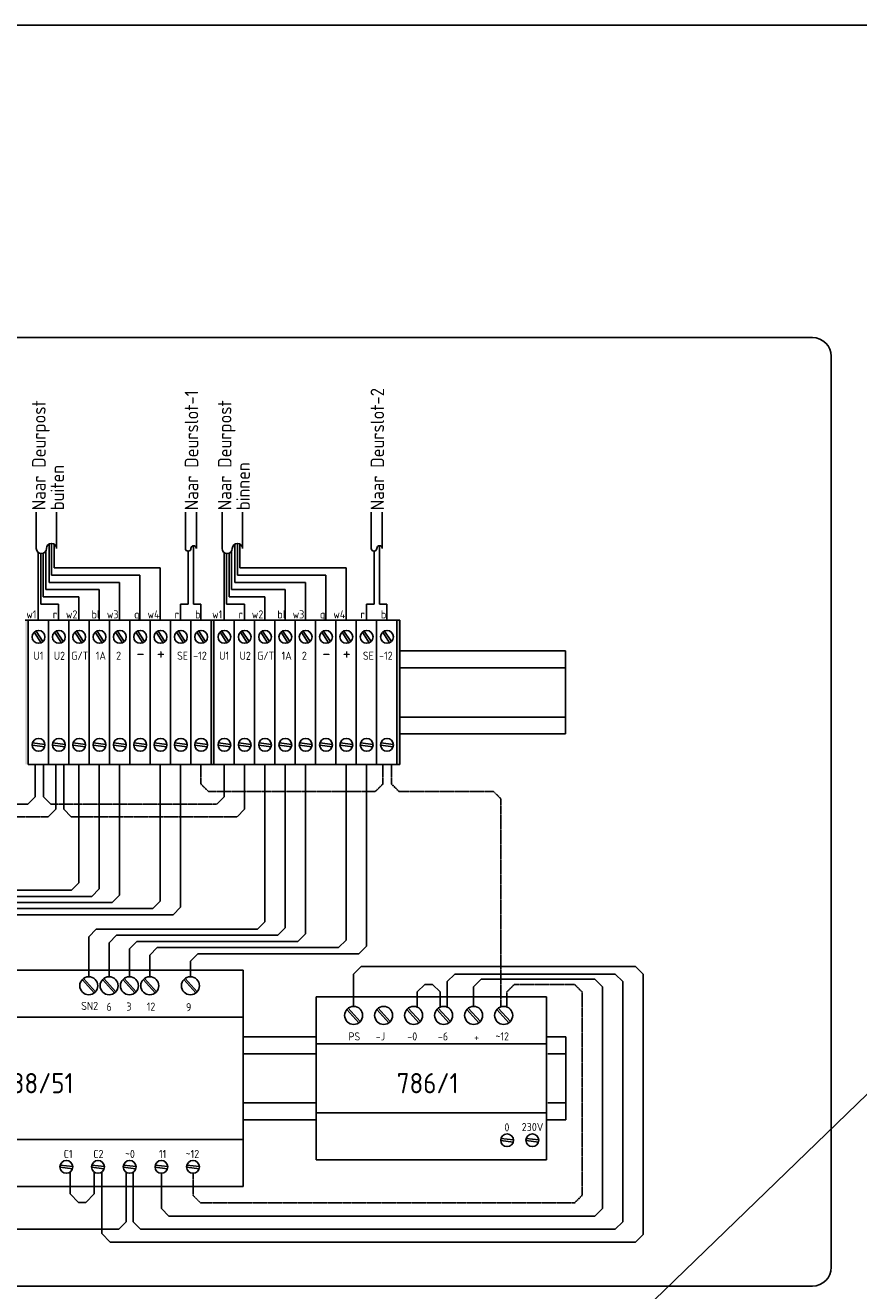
# Model space of a CAD drawing. Header units: millimetres. Extents: x -131870 to 63446, y -19823 to 125301.
# Tile 12 of 14: x -24146 to -13035, y 108433 to 125301. Entities that reach past the tile are written whole.
import ezdxf

# ---------------------------------------------------------------- set-up
doc = ezdxf.new("R2010")
doc.units = ezdxf.units.MM
doc.header["$LTSCALE"] = 0.5
doc.linetypes.add('CENTER2', pattern=[28.575, 19.05, -3.175, 3.175, -3.175])
doc.linetypes.add('HIDDENX2', pattern=[19.05, 12.7, -6.35])
doc.layers.add('tekst-018', color=1, linetype='Continuous')
doc.styles.get("Standard").update_dxf_attribs({"font": 'iso.shx'})

msp = doc.modelspace()

# ---------------------------------------------------------------- hatches: boundary and pattern name
at = {"linetype": 'Continuous'}
for points in [[(-24146, 115447), (-24107, 115447), (-24107, 117369), (-24146, 117369)], [(-21668, 115447), (-21630, 115447), (-21630, 117369), (-21668, 117369)], [(-19191, 115447), (-19152, 115447), (-19152, 117369), (-19191, 117369)]]:
    msp.add_hatch(color=3, dxfattribs=at).paths.add_polyline_path(points)

# ---------------------------------------------------------------- linework, layer by layer
for p, q in [((-72236, 125301), (1802, 125301)), ((-72236, 53664), (1802, 125301)), ((-23972, 118072), (-23972, 118273)), ((-23939, 117586), (-23939, 118260)), ((-23906, 117682), (-23906, 118264)), ((-23874, 117779), (-23874, 118291)), ((-23828, 117875), (-23828, 118387)), ((-23795, 117971), (-23795, 118395)), ((-23763, 118068), (-23763, 118386)), ((-21974, 118291), (-21974, 117586)), ((-21901, 118364), (-21901, 117586)), ((-21494, 118072), (-21494, 118273)), ((-21462, 117586), (-21462, 118260)), ((-21429, 117682), (-21429, 118264)), ((-21396, 117779), (-21396, 118291)), ((-21350, 117875), (-21350, 118387)), ((-21318, 117971), (-21318, 118395)), ((-21285, 118068), (-21285, 118386)), ((-19496, 118291), (-19496, 117586)), ((-19423, 118364), (-19423, 117586)), ((-23972, 117369), (-23972, 118072)), ((-22617, 117971), (-23795, 117971)), ((-22346, 118068), (-23763, 118068)), ((-22617, 117971), (-22617, 117369)), ((-22346, 118068), (-22346, 117369)), ((-21494, 117369), (-21494, 118072)), ((-20139, 117971), (-21318, 117971)), ((-19868, 118068), (-21285, 118068)), ((-20139, 117971), (-20139, 117369)), ((-19868, 118068), (-19868, 117369)), ((-23159, 117779), (-23874, 117779)), ((-22888, 117875), (-23828, 117875)), ((-23159, 117779), (-23159, 117369)), ((-22888, 117875), (-22888, 117369)), ((-20681, 117779), (-21396, 117779)), ((-20410, 117875), (-21350, 117875)), ((-20681, 117779), (-20681, 117369)), ((-20410, 117875), (-20410, 117369)), ((-23701, 117586), (-23939, 117586)), ((-23430, 117682), (-23906, 117682)), ((-23701, 117369), (-23701, 117586)), ((-23430, 117682), (-23430, 117369)), ((-22075, 117369), (-22075, 117586)), ((-21974, 117586), (-22075, 117586)), ((-21804, 117586), (-21901, 117586)), ((-21804, 117369), (-21804, 117586)), ((-21223, 117586), (-21462, 117586)), ((-20952, 117682), (-21429, 117682)), ((-21223, 117369), (-21223, 117586)), ((-20952, 117682), (-20952, 117369)), ((-19597, 117369), (-19597, 117586)), ((-19496, 117586), (-19597, 117586)), ((-19326, 117586), (-19423, 117586)), ((-19326, 117369), (-19326, 117586)), ((-23430, 115447), (-23430, 113870)), ((-23159, 115447), (-23159, 113788)), ((-22888, 115447), (-22888, 113707)), ((-22346, 115447), (-22346, 113626)), ((-22075, 115447), (-22075, 113544)), ((-20952, 115447), (-20952, 113351)), ((-20681, 115447), (-20681, 113270)), ((-20410, 115447), (-20410, 113188)), ((-19868, 115447), (-19868, 113107)), ((-19597, 115447), (-19597, 113025)), ((-23430, 113870), (-23530, 113770)), ((-25918, 113770), (-23530, 113770)), ((-23159, 113788), (-23259, 113688)), ((-22888, 113707), (-22988, 113607)), ((-25647, 113688), (-23259, 113688)), ((-25376, 113607), (-22988, 113607)), ((-25105, 113526), (-22446, 113526)), ((-22346, 113626), (-22446, 113526)), ((-22175, 113444), (-22075, 113544)), ((-24563, 113444), (-22175, 113444)), ((-23199, 113251), (-23299, 113151)), ((-23199, 113251), (-21052, 113251)), ((-20952, 113351), (-21052, 113251)), ((-20781, 113170), (-20681, 113270)), ((-20410, 113188), (-20510, 113088)), ((-23299, 112618), (-23299, 113151)), ((-23028, 113070), (-22928, 113170)), ((-23028, 112618), (-23028, 113070)), ((-22928, 113170), (-20781, 113170)), ((-22657, 113088), (-22757, 112988)), ((-22657, 113088), (-20510, 113088)), ((-19968, 113007), (-19868, 113107)), ((-19697, 112925), (-19597, 113025)), ((-22757, 112618), (-22757, 112988)), ((-22486, 112907), (-22386, 113007)), ((-22486, 112618), (-22486, 112907)), ((-22386, 113007), (-19968, 113007)), ((-21944, 112825), (-21844, 112925)), ((-21844, 112925), (-19697, 112925)), ((-21944, 112618), (-21944, 112825)), ((-23227, 112402), (-23387, 112579)), ((-23210, 112418), (-23370, 112595)), ((-22956, 112402), (-23116, 112579)), ((-22939, 112418), (-23099, 112595)), ((-22685, 112402), (-22845, 112579)), ((-22668, 112418), (-22828, 112595)), ((-22414, 112402), (-22574, 112579)), ((-22397, 112418), (-22557, 112595)), ((-21872, 112402), (-22032, 112579)), ((-21855, 112418), (-22015, 112595)), ((-19697, 112005), (-19857, 112182)), ((-19679, 112021), (-19840, 112198)), ((-19297, 112005), (-19457, 112182)), ((-19279, 112021), (-19440, 112198)), ((-18897, 112005), (-19057, 112182)), ((-18879, 112021), (-19040, 112198)), ((-18497, 112005), (-18657, 112182)), ((-18479, 112021), (-18640, 112198)), ((-18097, 112005), (-18257, 112182)), ((-18079, 112021), (-18240, 112198)), ((-17697, 112005), (-17857, 112182)), ((-17679, 112021), (-17840, 112198))]:
    msp.add_line(p, q, dxfattribs=at)
at = {"color": 5, "linetype": 'Continuous'}
for p, q in [((-13651, 121138), (-31360, 121138)), ((-13401, 108744), (-13401, 120888)), ((-31360, 108494), (-13651, 108494))]:
    msp.add_line(p, q, dxfattribs=at)
at = {"color": 3, "linetype": 'Continuous'}
for p, q in [((-23999, 118810), (-23999, 118327)), ((-23728, 118327), (-23728, 118810)), ((-22011, 118810), (-22011, 118327)), ((-21864, 118327), (-21864, 118810)), ((-21522, 118810), (-21522, 118327)), ((-21251, 118327), (-21251, 118810)), ((-19533, 118810), (-19533, 118327)), ((-19387, 118327), (-19387, 118810)), ((-24146, 117369), (-24107, 117369)), ((-24107, 117369), (-23836, 117369)), ((-24107, 117369), (-24107, 115447)), ((-24107, 117369), (-24107, 115447)), ((-24107, 117369), (-24107, 115447)), ((-24107, 115447), (-24107, 117369)), ((-23836, 116500), (-23836, 117369)), ((-23836, 117369), (-23836, 115447)), ((-23836, 117369), (-23836, 115447)), ((-23836, 117369), (-23565, 117369)), ((-23565, 117369), (-23294, 117369)), ((-23565, 116500), (-23565, 117369)), ((-23565, 117369), (-23565, 115447)), ((-23565, 117369), (-23565, 115447)), ((-23294, 116500), (-23294, 117369)), ((-23294, 117369), (-23294, 115447)), ((-23294, 117369), (-23294, 115447)), ((-23294, 117369), (-23023, 117369)), ((-23023, 116500), (-23023, 117369)), ((-23023, 117369), (-23023, 115447)), ((-23023, 117369), (-23023, 115447)), ((-23023, 117369), (-22752, 117369)), ((-22752, 116500), (-22752, 117369)), ((-22752, 117369), (-22752, 115447)), ((-22752, 117369), (-22752, 115447)), ((-22752, 117369), (-22481, 117369)), ((-22481, 116500), (-22481, 117369)), ((-22481, 117369), (-22481, 115447)), ((-22481, 117369), (-22481, 115447)), ((-22481, 117369), (-22210, 117369)), ((-22210, 116500), (-22210, 117369)), ((-22210, 117369), (-22210, 115447)), ((-22210, 117369), (-22210, 115447)), ((-22210, 117369), (-21939, 117369)), ((-21939, 116500), (-21939, 117369)), ((-21939, 117369), (-21939, 115447)), ((-21939, 117369), (-21939, 115447)), ((-21939, 117369), (-21668, 117369)), ((-21668, 116500), (-21668, 117369)), ((-21668, 117369), (-21668, 115447)), ((-21668, 115447), (-21668, 117369)), ((-21668, 117369), (-21630, 117369)), ((-21630, 117369), (-21630, 115447)), ((-21630, 117369), (-21630, 115447)), ((-21630, 115447), (-21630, 117369)), ((-21630, 117369), (-21359, 117369)), ((-21359, 116500), (-21359, 117369)), ((-21359, 117369), (-21359, 115447)), ((-21359, 117369), (-21359, 115447)), ((-21359, 117369), (-21088, 117369)), ((-21088, 117369), (-20817, 117369)), ((-21088, 116500), (-21088, 117369)), ((-21088, 117369), (-21088, 115447)), ((-21088, 117369), (-21088, 115447)), ((-20817, 116500), (-20817, 117369)), ((-20817, 117369), (-20817, 115447)), ((-20817, 117369), (-20817, 115447)), ((-20817, 117369), (-20546, 117369)), ((-20546, 116500), (-20546, 117369)), ((-20546, 117369), (-20546, 115447)), ((-20546, 117369), (-20546, 115447)), ((-20546, 117369), (-20275, 117369)), ((-20275, 116500), (-20275, 117369)), ((-20275, 117369), (-20275, 115447)), ((-20275, 117369), (-20275, 115447)), ((-20275, 117369), (-20004, 117369)), ((-20004, 116500), (-20004, 117369)), ((-20004, 117369), (-20004, 115447)), ((-20004, 117369), (-20004, 115447)), ((-20004, 117369), (-19733, 117369)), ((-19733, 116500), (-19733, 117369)), ((-19733, 117369), (-19733, 115447)), ((-19733, 117369), (-19733, 115447)), ((-19733, 117369), (-19462, 117369)), ((-19462, 116500), (-19462, 117369)), ((-19462, 117369), (-19462, 115447)), ((-19462, 117369), (-19462, 115447)), ((-19462, 117369), (-19191, 117369)), ((-19191, 116500), (-19191, 117369)), ((-19191, 117369), (-19191, 115447)), ((-19191, 115447), (-19191, 117369)), ((-19191, 117369), (-19152, 117369)), ((-19152, 117369), (-19152, 115447)), ((-19152, 117369), (-19152, 115447)), ((-19152, 115447), (-19152, 117369)), ((-19152, 117369), (-19152, 115447)), ((-24107, 115447), (-23836, 115447)), ((-23836, 115447), (-23565, 115447)), ((-23565, 115447), (-23294, 115447)), ((-23294, 115447), (-23023, 115447)), ((-23023, 115447), (-22752, 115447)), ((-22752, 115447), (-22481, 115447)), ((-22481, 115447), (-22210, 115447)), ((-22210, 115447), (-21939, 115447)), ((-21939, 115447), (-21668, 115447)), ((-21668, 115447), (-21630, 115447)), ((-21630, 115447), (-21359, 115447)), ((-21359, 115447), (-21088, 115447)), ((-21088, 115447), (-20817, 115447)), ((-20817, 115447), (-20546, 115447)), ((-20546, 115447), (-20275, 115447)), ((-20275, 115447), (-20004, 115447)), ((-20004, 115447), (-19733, 115447)), ((-19733, 115447), (-19462, 115447)), ((-19462, 115447), (-19191, 115447)), ((-19191, 115447), (-19152, 115447)), ((-24012, 115018), (-24112, 114918)), ((-23805, 114918), (-23905, 115018)), ((-21494, 115018), (-21594, 114918)), ((-23740, 114850), (-23840, 114750)), ((-23534, 114750), (-23634, 114850)), ((-21223, 114850), (-21323, 114750)), ((-26482, 112707), (-21242, 112707)), ((-21242, 109822), (-21242, 112707)), ((-19768, 112652), (-19668, 112752)), ((-19668, 112752), (-16010, 112752)), ((-16010, 112752), (-15910, 112652)), ((-19768, 112652), (-19768, 112222)), ((-15910, 112652), (-15910, 109180)), ((-20266, 112352), (-20266, 110176)), ((-20266, 112352), (-17196, 112352)), ((-17196, 110176), (-17196, 112352)), ((-26482, 112079), (-21242, 112079)), ((-20266, 111725), (-17196, 111725)), ((-20266, 110804), (-17196, 110804)), ((-26482, 110449), (-21242, 110449)), ((-20266, 110176), (-17196, 110176)), ((-23549, 109723), (-23549, 110012)), ((-23226, 109723), (-23226, 110015)), ((-23127, 109194), (-23127, 110012)), ((-26482, 109822), (-21242, 109822)), ((-23549, 109723), (-23435, 109609)), ((-23226, 109723), (-23340, 109609)), ((-23435, 109609), (-23340, 109609)), ((-23127, 109194), (-23013, 109080)), ((-15910, 109180), (-16010, 109080)), ((-16010, 109080), (-23013, 109080))]:
    msp.add_line(p, q, dxfattribs=at)
at = {"color": 2, "linetype": 'Continuous'}
for p, q in [((-23935, 117069), (-24027, 117210)), ((-23911, 117085), (-24002, 117226)), ((-23664, 117069), (-23756, 117210)), ((-23640, 117085), (-23731, 117226)), ((-23393, 117069), (-23485, 117210)), ((-23369, 117085), (-23460, 117226)), ((-23122, 117069), (-23214, 117210)), ((-23098, 117085), (-23189, 117226)), ((-22851, 117069), (-22943, 117210)), ((-22827, 117085), (-22918, 117226)), ((-22580, 117069), (-22672, 117210)), ((-22556, 117085), (-22647, 117226)), ((-22309, 117069), (-22401, 117210)), ((-22285, 117085), (-22376, 117226)), ((-22038, 117069), (-22130, 117210)), ((-22014, 117085), (-22105, 117226)), ((-21767, 117069), (-21859, 117210)), ((-21743, 117085), (-21834, 117226)), ((-21458, 117069), (-21549, 117210)), ((-21433, 117085), (-21525, 117226)), ((-21187, 117069), (-21278, 117210)), ((-21162, 117085), (-21254, 117226)), ((-20916, 117069), (-21007, 117210)), ((-20891, 117085), (-20983, 117226)), ((-20645, 117069), (-20736, 117210)), ((-20620, 117085), (-20712, 117226)), ((-20374, 117069), (-20465, 117210)), ((-20349, 117085), (-20441, 117226)), ((-20103, 117069), (-20194, 117210)), ((-20078, 117085), (-20170, 117226)), ((-19832, 117069), (-19923, 117210)), ((-19807, 117085), (-19899, 117226)), ((-19561, 117069), (-19652, 117210)), ((-19536, 117085), (-19628, 117226)), ((-19290, 117069), (-19381, 117210)), ((-19265, 117085), (-19357, 117226)), ((-23883, 115713), (-24050, 115734)), ((-23612, 115713), (-23779, 115734)), ((-23341, 115713), (-23508, 115734)), ((-23070, 115713), (-23237, 115734)), ((-22799, 115713), (-22966, 115734)), ((-22528, 115713), (-22695, 115734)), ((-22257, 115713), (-22424, 115734)), ((-21986, 115713), (-22153, 115734)), ((-21715, 115713), (-21882, 115734)), ((-21406, 115713), (-21573, 115734)), ((-21135, 115713), (-21302, 115734)), ((-20864, 115713), (-21031, 115734)), ((-20593, 115713), (-20760, 115734)), ((-20322, 115713), (-20489, 115734)), ((-20051, 115713), (-20218, 115734)), ((-19780, 115713), (-19947, 115734)), ((-19509, 115713), (-19676, 115734)), ((-19238, 115713), (-19405, 115734)), ((-23887, 115684), (-24054, 115704)), ((-23616, 115684), (-23783, 115704)), ((-23345, 115684), (-23512, 115704)), ((-23074, 115684), (-23241, 115704)), ((-22803, 115684), (-22970, 115704)), ((-22532, 115684), (-22699, 115704)), ((-22261, 115684), (-22428, 115704)), ((-21990, 115684), (-22157, 115704)), ((-21719, 115684), (-21886, 115704)), ((-21410, 115684), (-21576, 115704)), ((-21139, 115684), (-21305, 115704)), ((-20868, 115684), (-21034, 115704)), ((-20597, 115684), (-20763, 115704)), ((-20326, 115684), (-20492, 115704)), ((-20055, 115684), (-20221, 115704)), ((-19784, 115684), (-19950, 115704)), ((-19513, 115684), (-19679, 115704)), ((-19242, 115684), (-19408, 115704)), ((-18068, 112584), (-18168, 112484)), ((-18068, 112584), (-16552, 112584)), ((-16452, 112484), (-16552, 112584)), ((-18168, 112484), (-18168, 112222)), ((-16452, 112484), (-16452, 109527)), ((-17640, 110413), (-17807, 110434)), ((-17637, 110442), (-17804, 110463)), ((-17303, 110413), (-17470, 110434)), ((-17300, 110442), (-17467, 110463)), ((-23516, 110059), (-23683, 110079)), ((-23513, 110088), (-23680, 110108)), ((-23094, 110059), (-23261, 110079)), ((-23091, 110088), (-23257, 110108)), ((-22672, 110059), (-22839, 110079)), ((-22668, 110088), (-22835, 110108)), ((-22250, 110059), (-22417, 110079)), ((-22246, 110088), (-22413, 110108)), ((-22332, 109527), (-22332, 109998)), ((-21827, 110059), (-21994, 110079)), ((-21824, 110088), (-21991, 110108)), ((-22232, 109427), (-22332, 109527)), ((-16552, 109427), (-16452, 109527)), ((-16552, 109427), (-22232, 109427))]:
    msp.add_line(p, q, dxfattribs=at)
at = {"color": 8, "linetype": 'Continuous'}
for p, q in [((-19152, 116961), (-16944, 116961)), ((-16944, 115855), (-16944, 116961)), ((-19152, 116736), (-16950, 116736)), ((-19152, 116080), (-16950, 116080)), ((-19152, 115855), (-16944, 115855)), ((-21242, 111817), (-20266, 111817)), ((-17196, 111817), (-16940, 111817)), ((-16940, 110711), (-16940, 111817)), ((-21242, 111592), (-20266, 111592)), ((-17181, 111592), (-16947, 111592)), ((-21242, 110936), (-20266, 110936)), ((-17181, 110936), (-16947, 110936)), ((-21242, 110711), (-20266, 110711)), ((-17196, 110711), (-16940, 110711))]:
    msp.add_line(p, q, dxfattribs=at)
at = {"color": 3, "linetype": 'HIDDENX2'}
for p, q in [((-24012, 115018), (-24012, 115447)), ((-23905, 115018), (-23905, 115447)), ((-23740, 114850), (-23740, 115447)), ((-23634, 114850), (-23634, 115447)), ((-21494, 115018), (-21494, 115447)), ((-21223, 114850), (-21223, 115447)), ((-25536, 114918), (-24112, 114918))]:
    msp.add_line(p, q, dxfattribs=at)
at = {"color": 4, "linetype": 'CENTER2'}
for p, q in [((-21804, 115447), (-21804, 115187)), ((-19378, 115447), (-19378, 115187)), ((-19264, 115447), (-19264, 115188)), ((-21704, 115087), (-21804, 115187)), ((-21704, 115087), (-19478, 115087)), ((-19378, 115187), (-19478, 115087)), ((-19164, 115088), (-19264, 115188)), ((-19164, 115088), (-17904, 115088)), ((-17804, 114988), (-17904, 115088)), ((-17804, 114988), (-17804, 112215)), ((-17626, 112515), (-17726, 112415)), ((-17626, 112515), (-16823, 112515)), ((-16723, 112415), (-16823, 112515)), ((-17726, 112415), (-17726, 112215)), ((-16723, 112415), (-16723, 109703)), ((-17804, 112289), (-17804, 112215)), ((-21909, 109703), (-21909, 109998)), ((-21809, 109603), (-21909, 109703)), ((-16823, 109603), (-16723, 109703)), ((-16823, 109603), (-21809, 109603))]:
    msp.add_line(p, q, dxfattribs=at)
at = {"color": 3, "linetype": 'CENTER2'}
for p, q in [((-23805, 114918), (-21594, 114918)), ((-25265, 114750), (-23840, 114750)), ((-23534, 114750), (-21323, 114750))]:
    msp.add_line(p, q, dxfattribs=at)
at = {"color": 6, "linetype": 'Continuous'}
for p, q in [((-18821, 112515), (-18921, 112415)), ((-18821, 112515), (-18716, 112515)), ((-18716, 112515), (-18616, 112415)), ((-18521, 112553), (-18421, 112653)), ((-18521, 112553), (-18521, 112215)), ((-18421, 112653), (-16281, 112653)), ((-16281, 112653), (-16181, 112553)), ((-16181, 112553), (-16181, 109351)), ((-18921, 112415), (-18921, 112215)), ((-18616, 112415), (-18616, 112215)), ((-22799, 109351), (-22799, 110011)), ((-22708, 109351), (-22708, 110011)), ((-22799, 109351), (-22899, 109251)), ((-22708, 109351), (-22608, 109251)), ((-16281, 109251), (-16181, 109351)), ((-22899, 109251), (-28158, 109251)), ((-16281, 109251), (-22608, 109251))]:
    msp.add_line(p, q, dxfattribs=at)
at = {"color": 2, "linetype": 'Continuous'}
for centre, radius in [((-23969, 117148), 85.3), ((-23698, 117148), 85.3), ((-23427, 117148), 85.3), ((-23156, 117148), 85.3), ((-22885, 117148), 85.3), ((-22614, 117148), 85.3), ((-22343, 117148), 85.3), ((-22072, 117148), 85.3), ((-21801, 117148), 85.3), ((-21491, 117148), 85.3), ((-21220, 117148), 85.3), ((-20949, 117148), 85.3), ((-20678, 117148), 85.3), ((-20407, 117148), 85.3), ((-20136, 117148), 85.3), ((-19865, 117148), 85.3), ((-19594, 117148), 85.3), ((-19323, 117148), 85.3), ((-23969, 115709), 85.3), ((-23698, 115709), 85.3), ((-23427, 115709), 85.3), ((-23156, 115709), 85.3), ((-22885, 115709), 85.3), ((-22614, 115709), 85.3), ((-22343, 115709), 85.3), ((-22072, 115709), 85.3), ((-21801, 115709), 85.3), ((-21491, 115709), 85.3), ((-21220, 115709), 85.3), ((-20949, 115709), 85.3), ((-20678, 115709), 85.3), ((-20407, 115709), 85.3), ((-20136, 115709), 85.3), ((-19865, 115709), 85.3), ((-19594, 115709), 85.3), ((-19323, 115709), 85.3), ((-23299, 112498), 120), ((-23028, 112498), 120), ((-22757, 112498), 120), ((-22486, 112498), 120), ((-21944, 112498), 120), ((-19768, 112102), 120), ((-19368, 112102), 120), ((-18968, 112102), 120), ((-18568, 112102), 120), ((-18168, 112102), 120), ((-17768, 112102), 120), ((-17722, 110438), 85.3), ((-17385, 110438), 85.3), ((-23598, 110083), 85.3), ((-23176, 110083), 85.3), ((-22754, 110083), 85.3), ((-22331, 110083), 85.3), ((-21909, 110083), 85.3)]:
    msp.add_circle(centre, radius, dxfattribs=at)
at = {"color": 5, "linetype": 'Continuous'}
for centre, start, end in [((-13651, 120888), 0, 90), ((-13651, 108744), 270, 0)]:
    msp.add_arc(centre, 250, start, end, dxfattribs=at)
at = {"color": 3, "linetype": 'Continuous'}
for centre, radius, start, end in [((-23931, 118327), 67.8, 180, 0), ((-23796, 118327), 67.8, 0, 180), ((-21974, 118327), 36.6, 180, 0), ((-21901, 118327), 36.6, 0, 180), ((-21454, 118327), 67.8, 180, 0), ((-21318, 118327), 67.8, 0, 180), ((-19496, 118327), 36.6, 180, 0), ((-19423, 118327), 36.6, 0, 180)]:
    msp.add_arc(centre, radius, start, end, dxfattribs=at)

# ---------------------------------------------------------------- texts
at = {"layer": 'tekst-018'}
for s, p in [('Naar Deurslot-1', (-21840, 118836)), ('Naar Deurslot-2', (-19362, 118836)), ('Naar Deurpost', (-23875, 118836)), ('Naar Deurpost', (-21397, 118836)), ('binnen', (-21152, 118836)), ('buiten', (-23629, 118836))]:
    msp.add_text(s, height=180, rotation=90, dxfattribs=at).set_placement(p)
for s, height, p in [('w1', 108, (-24132, 117394)), ('r', 108, (-23779, 117394)), ('w2', 108, (-23604, 117394)), ('bl', 108, (-23262, 117394)), ('w3', 108, (-23058, 117394)), ('g', 108, (-22695, 117394)), ('w4', 108, (-22516, 117394)), ('r', 108, (-22154, 117394)), ('b', 108, (-21882, 117394)), ('w1', 108, (-21655, 117394)), ('r', 108, (-21301, 117394)), ('w2', 108, (-21126, 117394)), ('bl', 108, (-20785, 117394)), ('w3', 108, (-20581, 117394)), ('g', 108, (-20217, 117394)), ('w4', 108, (-20039, 117394)), ('r', 108, (-19677, 117394)), ('b', 108, (-19404, 117394)), ('U1', 108, (-24037, 116842)), ('U2', 108, (-23766, 116842)), ('G/T', 108, (-23533, 116843)), ('1A', 108, (-23206, 116843)), ('2', 108, (-22935, 116843)), ('-', 180, (-22664, 116843)), ('+', 180, (-22393, 116843)), ('SE', 108, (-22122, 116843)), ('-12', 108, (-21907, 116843)), ('U1', 108, (-21560, 116842)), ('U2', 108, (-21289, 116842)), ('G/T', 108, (-21055, 116843)), ('1A', 108, (-20729, 116843)), ('2', 108, (-20458, 116843)), ('-', 180, (-20187, 116843)), ('+', 180, (-19916, 116843)), ('SE', 108, (-19645, 116843)), ('-12', 108, (-19429, 116843)), ('SN2', 108, (-23401, 112175)), ('6', 108, (-23063, 112163)), ('3', 108, (-22798, 112166)), ('12', 108, (-22527, 112165)), ('9', 108, (-22003, 112158)), ('PS', 108, (-19837, 111768)), ('-J', 108, (-19474, 111768)), ('-0', 108, (-19053, 111768)), ('-6', 108, (-18645, 111768)), ('+', 108, (-18162, 111757)), ('~12', 108, (-17878, 111768)), ('788/51', 270, (-24510, 111064)), ('786/1', 270, (-19193, 111064)), ('0', 108, (-17758, 110556)), ('230V', 108, (-17527, 110560)), ('C1', 108, (-23634, 110201)), ('C2', 108, (-23239, 110201)), ('~0', 108, (-22817, 110201)), ('11', 108, (-22363, 110201)), ('~12', 108, (-22008, 110201))]:
    msp.add_text(s, height=height, dxfattribs=at).set_placement(p)

doc.saveas('drawing.dxf')
